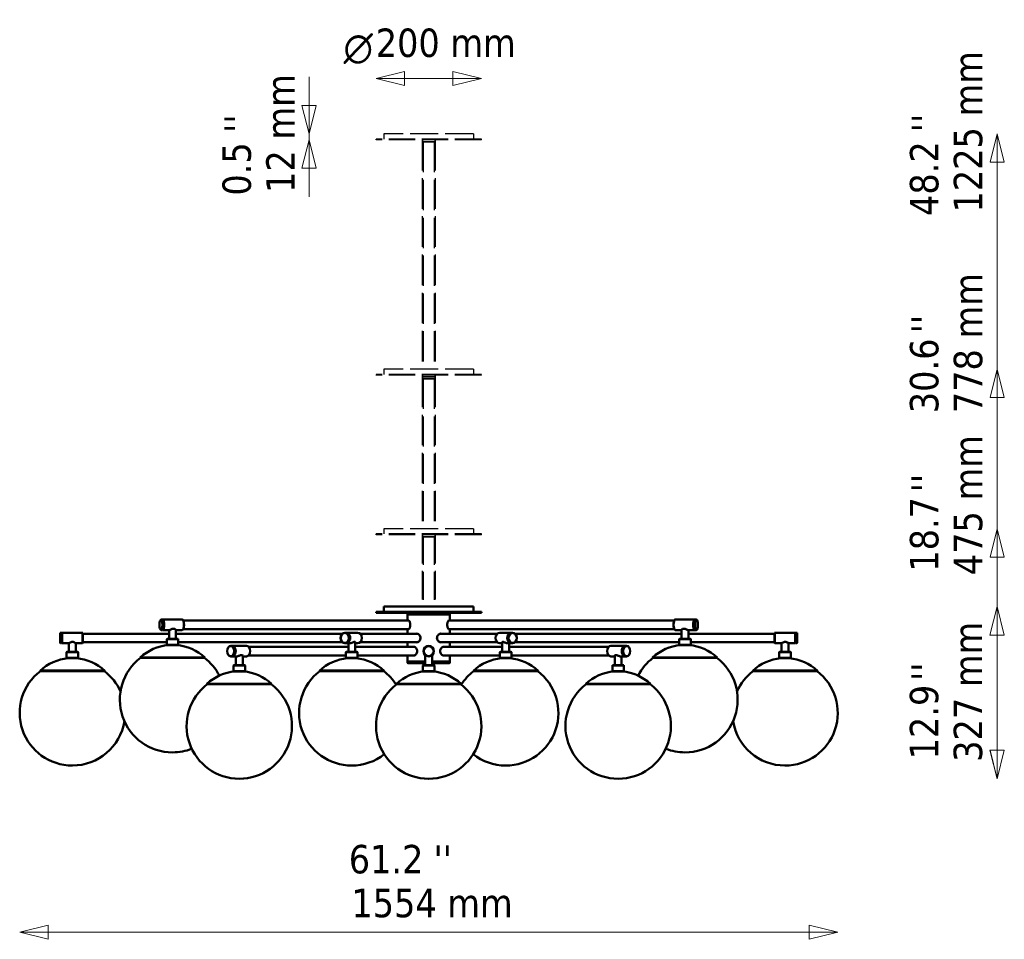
# Model space of a CAD drawing. Header units: millimetres. Extents: x 1622 to 5772, y 904 to 4330.
# Tile 6 of 8: x 3902 to 5772, y 904 to 2651. Entities that reach past the tile are written whole.
import ezdxf

# ---------------------------------------------------------------- set-up
doc = ezdxf.new("R2010")
doc.units = ezdxf.units.MM
doc.header["$LTSCALE"] = 18
doc.linetypes.add('DASHED', pattern=[0.2068, 0.1655, -0.0413])
for name, color, linetype, lineweight in [('Symbol (ISO)', 7, 'Continuous', 50), ('Widoczne (ISO)', 7, 'Continuous', 50), ('Wymiar (ISO)', 7, 'Continuous', 18)]:
    doc.layers.add(name, color=color, linetype=linetype, lineweight=lineweight)
doc.styles.add('Styl tekstu27', font='AIGDT___.TTF')
doc.styles.add('Tekst notatki (ISO)', font='tahoma.ttf')

msp = doc.modelspace()

# ---------------------------------------------------------------- linework, layer by layer
at = {"layer": 'Widoczne (ISO)', "linetype": 'DASHED', "lineweight": 25, "ltscale": 17.934355}
for p, q in [((4763.9, 2434.2), (4593.9, 2434.2)), ((4763.9, 1987.2), (4593.9, 1987.2)), ((4763.9, 1684.2), (4593.9, 1684.2))]:
    msp.add_line(p, q, dxfattribs=at)
at = {"layer": 'Widoczne (ISO)', "linetype": 'DASHED', "lineweight": 25, "ltscale": 1.057553}
for p, q in [((4593.9, 2434.2), (4593.9, 2424.2)), ((4593.9, 1987.2), (4593.9, 1977.2)), ((4593.9, 1684.2), (4593.9, 1674.2))]:
    msp.add_line(p, q, dxfattribs=at)
at = {"layer": 'Widoczne (ISO)', "linetype": 'DASHED', "lineweight": 25, "ltscale": 0.374468}
for p, q in [((4763.9, 2434.2), (4763.9, 2430.6)), ((4763.9, 1987.2), (4763.9, 1983.6)), ((4763.9, 1684.2), (4763.9, 1680.6))]:
    msp.add_line(p, q, dxfattribs=at)
at = {"layer": 'Widoczne (ISO)', "linetype": 'DASHED', "lineweight": 25, "ltscale": 16.879393}
for p, q in [((4778.9, 2424.2), (4578.9, 2424.2)), ((4778.9, 2422.7), (4578.9, 2422.7)), ((4778.9, 1977.2), (4578.9, 1977.2)), ((4778.9, 1975.7), (4578.9, 1975.7)), ((4778.9, 1674.2), (4578.9, 1674.2)), ((4778.9, 1672.7), (4578.9, 1672.7))]:
    msp.add_line(p, q, dxfattribs=at)
at = {"layer": 'Widoczne (ISO)', "linetype": 'DASHED', "lineweight": 25, "ltscale": 0.158548}
for p, q in [((4578.9, 2422.7), (4578.9, 2424.2)), ((4778.9, 2422.7), (4778.9, 2424.2)), ((4578.9, 1975.7), (4578.9, 1977.2)), ((4778.9, 1975.7), (4778.9, 1977.2)), ((4578.9, 1672.7), (4578.9, 1674.2)), ((4778.9, 1672.7), (4778.9, 1674.2))]:
    msp.add_line(p, q, dxfattribs=at)
at = {"layer": 'Widoczne (ISO)', "linetype": 'DASHED', "lineweight": 25, "ltscale": 19.499069}
for p, q in [((4666.4, 2422.7), (4666.4, 1987.2)), ((4691.4, 2422.7), (4691.4, 1987.2))]:
    msp.add_line(p, q, dxfattribs=at)
at = {"layer": 'Widoczne (ISO)', "linetype": 'DASHED', "lineweight": 25, "ltscale": 0.317196}
for p, q in [((4667.4, 2422.7), (4667.4, 2419.7)), ((4690.4, 2422.7), (4690.4, 2419.7)), ((4666.4, 1975.7), (4666.4, 1972.7)), ((4667.4, 1975.7), (4667.4, 1972.7)), ((4667.4, 1972.7), (4667.4, 1969.7)), ((4690.4, 1975.7), (4690.4, 1972.7)), ((4690.4, 1972.7), (4690.4, 1969.7)), ((4691.4, 1975.7), (4691.4, 1972.7)), ((4667.4, 1672.7), (4667.4, 1669.7)), ((4690.4, 1672.7), (4690.4, 1669.7))]:
    msp.add_line(p, q, dxfattribs=at)
at = {"layer": 'Widoczne (ISO)', "linetype": 'DASHED', "lineweight": 25, "ltscale": 7.642145}
for p, q in [((4667.4, 2419.7), (4690.4, 2419.7)), ((4690.4, 1972.7), (4667.4, 1972.7)), ((4667.4, 1972.7), (4690.4, 1972.7)), ((4667.4, 1969.7), (4690.4, 1969.7)), ((4667.4, 1669.7), (4690.4, 1669.7))]:
    msp.add_line(p, q, dxfattribs=at)
at = {"layer": 'Widoczne (ISO)', "linetype": 'DASHED', "lineweight": 25, "ltscale": 0.149475}
for p, q in [((4668.4, 2418.7), (4667.4, 2419.7)), ((4689.4, 2418.7), (4690.4, 2419.7)), ((4668.4, 1968.7), (4667.4, 1969.7)), ((4689.4, 1968.7), (4690.4, 1969.7)), ((4668.4, 1668.7), (4667.4, 1669.7)), ((4689.4, 1668.7), (4690.4, 1669.7))]:
    msp.add_line(p, q, dxfattribs=at)
at = {"layer": 'Widoczne (ISO)', "linetype": 'DASHED', "lineweight": 25, "ltscale": 6.977602}
for p, q in [((4668.4, 2418.7), (4689.4, 2418.7)), ((4668.4, 1968.7), (4689.4, 1968.7)), ((4668.4, 1668.7), (4689.4, 1668.7))]:
    msp.add_line(p, q, dxfattribs=at)
at = {"layer": 'Widoczne (ISO)', "linetype": 'DASHED', "lineweight": 25, "ltscale": 19.319973}
for p, q in [((4668.4, 2418.7), (4668.4, 1987.2)), ((4689.4, 2418.7), (4689.4, 1987.2))]:
    msp.add_line(p, q, dxfattribs=at)
at = {"layer": 'Widoczne (ISO)', "linetype": 'DASHED', "lineweight": 25, "ltscale": 0.066397}
for p, q in [((4763.9, 2428), (4763.9, 2427.4)), ((4763.9, 1981), (4763.9, 1980.4)), ((4763.9, 1678), (4763.9, 1677.4))]:
    msp.add_line(p, q, dxfattribs=at)
at = {"layer": 'Widoczne (ISO)', "linetype": 'DASHED', "lineweight": 25, "ltscale": 0.057172}
for p, q in [((4763.9, 2424.7), (4763.9, 2424.2)), ((4763.9, 1977.7), (4763.9, 1977.2)), ((4763.9, 1674.7), (4763.9, 1674.2))]:
    msp.add_line(p, q, dxfattribs=at)
at = {"layer": 'Widoczne (ISO)', "linetype": 'DASHED', "lineweight": 25, "ltscale": 8.306688}
for p, q in [((4666.4, 1972.7), (4691.4, 1972.7)), ((4691.4, 1972.7), (4666.4, 1972.7))]:
    msp.add_line(p, q, dxfattribs=at)
at = {"layer": 'Widoczne (ISO)', "linetype": 'DASHED', "lineweight": 25, "ltscale": 19.37594}
for p, q in [((4666.4, 1972.7), (4666.4, 1684.2)), ((4691.4, 1972.7), (4691.4, 1684.2))]:
    msp.add_line(p, q, dxfattribs=at)
at = {"layer": 'Widoczne (ISO)', "linetype": 'DASHED', "lineweight": 25, "ltscale": 19.107296}
for p, q in [((4668.4, 1968.7), (4668.4, 1684.2)), ((4689.4, 1968.7), (4689.4, 1684.2))]:
    msp.add_line(p, q, dxfattribs=at)
at = {"layer": 'Widoczne (ISO)', "linetype": 'DASHED', "lineweight": 25, "ltscale": 18.334946}
for p, q in [((4666.4, 1672.7), (4666.4, 1536.2)), ((4691.4, 1672.7), (4691.4, 1536.2))]:
    msp.add_line(p, q, dxfattribs=at)
at = {"layer": 'Widoczne (ISO)', "linetype": 'DASHED', "lineweight": 25, "ltscale": 17.797657}
for p, q in [((4668.4, 1668.7), (4668.4, 1536.2)), ((4689.4, 1668.7), (4689.4, 1536.2))]:
    msp.add_line(p, q, dxfattribs=at)
at = {"layer": 'Widoczne (ISO)'}
for p, q in [((4763.9, 1536.2), (4593.9, 1536.2)), ((4593.9, 1536.2), (4593.9, 1526.2)), ((4763.9, 1536.2), (4763.9, 1532.6)), ((4778.9, 1526.2), (4578.9, 1526.2)), ((4578.9, 1524.7), (4578.9, 1526.2)), ((4778.9, 1524.7), (4578.9, 1524.7)), ((4639.4, 1524.7), (4638.9, 1524.2)), ((4718.9, 1524.2), (4638.9, 1524.2)), ((4638.9, 1524.2), (4638.9, 1522.2)), ((4638.9, 1522.2), (4718.9, 1522.2)), ((4639.4, 1521.7), (4638.9, 1522.2)), ((4639.4, 1521.7), (4638.9, 1521.2)), ((4718.9, 1521.2), (4638.9, 1521.2)), ((4638.9, 1521.2), (4638.9, 1509.7)), ((4639.4, 1521.7), (4718.4, 1521.7)), ((4718.4, 1521.7), (4639.4, 1521.7)), ((4718.4, 1524.7), (4718.9, 1524.2)), ((4718.4, 1521.7), (4718.9, 1522.2)), ((4718.4, 1521.7), (4718.9, 1521.2)), ((4718.9, 1524.2), (4718.9, 1522.2)), ((4718.9, 1521.2), (4718.9, 1509.7)), ((4763.9, 1530), (4763.9, 1529.4)), ((4763.9, 1526.7), (4763.9, 1526.2)), ((4778.9, 1524.7), (4778.9, 1526.2)), ((4169.3, 1510.7), (4169.8, 1511.2)), ((4170.7, 1511.7), (4172.6, 1511.7)), ((4210.8, 1511.7), (4173.5, 1511.7)), ((4173.9, 1510.7), (4173.5, 1511.2)), ((4212.1, 1510.7), (4211.7, 1511.2)), ((4641.3, 1509.7), (4212.8, 1509.7)), ((4716.5, 1509.7), (5145.1, 1509.7)), ((5145.7, 1510.7), (5146.1, 1511.2)), ((5147, 1511.7), (5184.3, 1511.7)), ((5184, 1510.7), (5184.4, 1511.2)), ((5187.2, 1511.7), (5185.3, 1511.7)), ((5188.5, 1510.7), (5188.1, 1511.2)), ((3978.9, 1486.2), (3979.4, 1486.7)), ((3978.9, 1467.2), (3978.9, 1486.2)), ((3979.4, 1486.7), (3979.4, 1466.7)), ((3979.4, 1486.7), (3981.4, 1486.7)), ((3981.4, 1466.7), (3981.4, 1486.7)), ((3981.9, 1486.2), (3981.4, 1486.7)), ((3981.9, 1486.2), (3982.4, 1486.7)), ((3981.9, 1486.2), (3981.9, 1467.2)), ((3981.9, 1467.2), (3981.9, 1486.2)), ((3982.4, 1486.7), (3982.4, 1466.7)), ((4021.4, 1486.7), (3982.4, 1486.7)), ((4021.4, 1466.7), (4021.4, 1486.7)), ((4021.9, 1486.2), (4021.4, 1486.7)), ((4021.9, 1486.2), (4021.9, 1467.2)), ((4185.7, 1484.7), (4021.9, 1484.7)), ((4169.3, 1492.6), (4169.8, 1492.2)), ((4170.7, 1491.7), (4172.6, 1491.7)), ((4173.9, 1492.6), (4173.5, 1492.2)), ((4185.7, 1491.7), (4173.5, 1491.7)), ((4185.7, 1491.7), (4185.7, 1475.2)), ((4198.7, 1492.4), (4198.7, 1475.2)), ((4210.8, 1491.7), (4198.7, 1491.7)), ((4514.8, 1484.7), (4198.7, 1484.7)), ((4212.1, 1492.6), (4211.7, 1492.2)), ((4641.3, 1493.7), (4212.8, 1493.7)), ((4519.8, 1486.7), (4520.9, 1486.7)), ((4543.9, 1486.7), (4521.5, 1486.7)), ((4656.6, 1484.7), (4548.8, 1484.7)), ((4638.9, 1493.7), (4638.9, 1484.9)), ((4701.3, 1484.7), (4809.1, 1484.7)), ((4716.5, 1493.7), (5145.1, 1493.7)), ((4718.9, 1493.7), (4718.9, 1484.9)), ((4814, 1486.7), (4836.4, 1486.7)), ((4838.1, 1486.7), (4836.9, 1486.7)), ((4843, 1484.7), (5159.2, 1484.7)), ((5145.7, 1492.6), (5146.1, 1492.2)), ((5147, 1491.7), (5159.2, 1491.7)), ((5159.2, 1492.4), (5159.2, 1475.2)), ((5172.1, 1491.7), (5184.3, 1491.7)), ((5172.2, 1491.7), (5172.2, 1475.2)), ((5172.2, 1484.7), (5335.9, 1484.7)), ((5184, 1492.6), (5184.4, 1492.2)), ((5187.2, 1491.7), (5185.3, 1491.7)), ((5188.5, 1492.6), (5188.1, 1492.2)), ((5335.9, 1486.2), (5336.4, 1486.7)), ((5335.9, 1467.2), (5335.9, 1486.2)), ((5336.4, 1486.7), (5336.4, 1466.7)), ((5336.4, 1486.7), (5375.4, 1486.7)), ((5375.4, 1466.7), (5375.4, 1486.7)), ((5375.9, 1486.2), (5375.4, 1486.7)), ((5375.9, 1486.2), (5376.4, 1486.7)), ((5375.9, 1467.2), (5375.9, 1486.2)), ((5375.9, 1486.2), (5375.9, 1467.2)), ((5376.4, 1486.7), (5376.4, 1466.7)), ((5378.4, 1486.7), (5376.4, 1486.7)), ((5378.4, 1466.7), (5378.4, 1486.7)), ((5378.9, 1486.2), (5378.4, 1486.7)), ((5378.9, 1486.2), (5378.9, 1467.2)), ((3978.9, 1467.2), (3979.4, 1466.7)), ((3979.4, 1466.7), (3981.4, 1466.7)), ((3981.9, 1467.2), (3981.4, 1466.7)), ((3981.9, 1467.2), (3982.4, 1466.7)), ((3995.2, 1466.7), (3982.4, 1466.7)), ((3995.4, 1466.8), (3995.4, 1450.2)), ((4008.4, 1466.8), (4008.4, 1450.2)), ((4021.4, 1466.7), (4008.7, 1466.7)), ((4021.9, 1467.2), (4021.4, 1466.7)), ((4181.2, 1468.7), (4021.9, 1468.7)), ((4181.7, 1475.2), (4181.2, 1474.7)), ((4203.2, 1474.7), (4181.2, 1474.7)), ((4181.2, 1474.7), (4181.2, 1463.7)), ((4181.2, 1463.7), (4203.2, 1463.7)), ((4181.7, 1463.2), (4181.2, 1463.7)), ((4181.7, 1475.2), (4202.7, 1475.2)), ((4202.7, 1463.2), (4181.7, 1463.2)), ((4202.7, 1475.2), (4203.2, 1474.7)), ((4202.7, 1463.2), (4203.2, 1463.7)), ((4203.2, 1474.7), (4203.2, 1463.7)), ((4514.8, 1468.7), (4203.2, 1468.7)), ((4303.1, 1461.7), (4304.5, 1461.7)), ((4332.8, 1461.7), (4305.2, 1461.7)), ((4526.2, 1459.7), (4337, 1459.7)), ((4519.8, 1466.7), (4520.9, 1466.7)), ((4528.8, 1466.7), (4521.5, 1466.7)), ((4526.2, 1466.7), (4526.2, 1450.2)), ((4539.2, 1469), (4539.2, 1450.2)), ((4543.9, 1466.7), (4539.2, 1466.7)), ((4651.4, 1459.7), (4539.2, 1459.7)), ((4656.6, 1468.7), (4548.8, 1468.7)), ((4638.9, 1468.4), (4638.9, 1459.7)), ((4701.3, 1468.7), (4809.1, 1468.7)), ((4706.5, 1459.7), (4818.7, 1459.7)), ((4718.9, 1468.4), (4718.9, 1459.7)), ((4814, 1466.7), (4818.7, 1466.7)), ((4818.7, 1469), (4818.7, 1450.2)), ((4829.1, 1466.7), (4836.4, 1466.7)), ((4831.7, 1466.7), (4831.7, 1450.2)), ((4831.7, 1459.7), (5020.8, 1459.7)), ((4838.1, 1466.7), (4836.9, 1466.7)), ((4843, 1468.7), (5154.7, 1468.7)), ((5025.1, 1461.7), (5052.6, 1461.7)), ((5054.8, 1461.7), (5053.3, 1461.7)), ((5155.2, 1475.2), (5154.7, 1474.7)), ((5176.7, 1474.7), (5154.7, 1474.7)), ((5154.7, 1474.7), (5154.7, 1463.7)), ((5154.7, 1463.7), (5176.7, 1463.7)), ((5155.2, 1463.2), (5154.7, 1463.7)), ((5155.2, 1475.2), (5176.2, 1475.2)), ((5176.2, 1463.2), (5155.2, 1463.2)), ((5176.2, 1475.2), (5176.7, 1474.7)), ((5176.2, 1463.2), (5176.7, 1463.7)), ((5176.7, 1474.7), (5176.7, 1463.7)), ((5176.7, 1468.7), (5335.9, 1468.7)), ((5335.9, 1467.2), (5336.4, 1466.7)), ((5336.4, 1466.7), (5349.2, 1466.7)), ((5349.4, 1466.8), (5349.4, 1450.2)), ((5362.4, 1466.8), (5362.4, 1450.2)), ((5362.7, 1466.7), (5375.4, 1466.7)), ((5375.9, 1467.2), (5375.4, 1466.7)), ((5375.9, 1467.2), (5376.4, 1466.7)), ((5378.4, 1466.7), (5376.4, 1466.7)), ((5378.9, 1467.2), (5378.4, 1466.7)), ((3991.4, 1450.2), (3990.9, 1449.7)), ((4012.9, 1449.7), (3990.9, 1449.7)), ((3990.9, 1449.7), (3990.9, 1438.7)), ((3991.4, 1450.2), (4012.4, 1450.2)), ((4012.4, 1450.2), (4012.9, 1449.7)), ((4012.9, 1449.7), (4012.9, 1438.7)), ((4303.1, 1441.7), (4304.5, 1441.7)), ((4314.2, 1441.7), (4305.2, 1441.7)), ((4312.5, 1441.7), (4312.5, 1425.2)), ((4325.5, 1443.6), (4325.5, 1425.2)), ((4332.8, 1441.7), (4325.5, 1441.7)), ((4521.7, 1443.7), (4337, 1443.7)), ((4522.2, 1450.2), (4521.7, 1449.7)), ((4543.7, 1449.7), (4521.7, 1449.7)), ((4521.7, 1449.7), (4521.7, 1438.7)), ((4522.2, 1450.2), (4543.2, 1450.2)), ((4543.2, 1450.2), (4543.7, 1449.7)), ((4543.7, 1449.7), (4543.7, 1438.7)), ((4651.4, 1443.7), (4543.7, 1443.7)), ((4638.9, 1443.7), (4638.9, 1432.2)), ((4672.4, 1444.1), (4672.4, 1425.2)), ((4685.4, 1444.1), (4685.4, 1425.2)), ((4706.5, 1443.7), (4814.2, 1443.7)), ((4718.9, 1443.7), (4718.9, 1432.2)), ((4814.7, 1450.2), (4814.2, 1449.7)), ((4836.2, 1449.7), (4814.2, 1449.7)), ((4814.2, 1449.7), (4814.2, 1438.7)), ((4814.7, 1450.2), (4835.7, 1450.2)), ((4835.7, 1450.2), (4836.2, 1449.7)), ((4836.2, 1449.7), (4836.2, 1438.7)), ((4836.2, 1443.7), (5020.8, 1443.7)), ((5025.1, 1441.7), (5032.3, 1441.7)), ((5032.3, 1443.6), (5032.3, 1425.2)), ((5043.6, 1441.7), (5052.6, 1441.7)), ((5045.3, 1441.7), (5045.3, 1425.2)), ((5054.8, 1441.7), (5053.3, 1441.7)), ((5345.4, 1450.2), (5344.9, 1449.7)), ((5366.9, 1449.7), (5344.9, 1449.7)), ((5344.9, 1449.7), (5344.9, 1438.7)), ((5345.4, 1450.2), (5366.4, 1450.2)), ((5366.4, 1450.2), (5366.9, 1449.7)), ((5366.9, 1449.7), (5366.9, 1438.7)), ((3990.9, 1438.7), (4012.9, 1438.7)), ((3991.4, 1438.2), (3990.9, 1438.7)), ((4012.4, 1438.2), (3991.4, 1438.2)), ((4012.4, 1438.2), (4012.9, 1438.7)), ((4253.7, 1439.6), (4130.7, 1439.6)), ((4131.3, 1438.9), (4130.7, 1439.6)), ((4253, 1438.9), (4131.3, 1438.9)), ((4253, 1438.9), (4253.7, 1439.6)), ((4308.5, 1425.2), (4308, 1424.7)), ((4330, 1424.7), (4308, 1424.7)), ((4308, 1424.7), (4308, 1413.7)), ((4308.5, 1425.2), (4329.5, 1425.2)), ((4329.5, 1425.2), (4330, 1424.7)), ((4330, 1424.7), (4330, 1413.7)), ((4521.7, 1438.7), (4543.7, 1438.7)), ((4522.2, 1438.2), (4521.7, 1438.7)), ((4543.2, 1438.2), (4522.2, 1438.2)), ((4543.2, 1438.2), (4543.7, 1438.7)), ((4638.9, 1432.2), (4672.4, 1432.2)), ((4639.4, 1431.7), (4638.9, 1432.2)), ((4639.4, 1431.7), (4638.9, 1431.2)), ((4672.4, 1431.2), (4638.9, 1431.2)), ((4638.9, 1429.2), (4638.9, 1431.2)), ((4638.9, 1429.2), (4672.4, 1429.2)), ((4639.4, 1428.7), (4638.9, 1429.2)), ((4672.4, 1431.7), (4639.4, 1431.7)), ((4639.4, 1431.7), (4672.4, 1431.7)), ((4672.4, 1428.7), (4639.4, 1428.7)), ((4668.4, 1425.2), (4667.9, 1424.7)), ((4689.9, 1424.7), (4667.9, 1424.7)), ((4667.9, 1424.7), (4667.9, 1413.7)), ((4668.4, 1425.2), (4689.4, 1425.2)), ((4685.4, 1432.2), (4718.9, 1432.2)), ((4718.4, 1431.7), (4685.4, 1431.7)), ((4685.4, 1431.7), (4718.4, 1431.7)), ((4718.9, 1431.2), (4685.4, 1431.2)), ((4685.4, 1429.2), (4718.9, 1429.2)), ((4718.4, 1428.7), (4685.4, 1428.7)), ((4689.4, 1425.2), (4689.9, 1424.7)), ((4689.9, 1424.7), (4689.9, 1413.7)), ((4718.4, 1431.7), (4718.9, 1432.2)), ((4718.4, 1431.7), (4718.9, 1431.2)), ((4718.4, 1428.7), (4718.9, 1429.2)), ((4718.9, 1429.2), (4718.9, 1431.2)), ((4814.2, 1438.7), (4836.2, 1438.7)), ((4814.7, 1438.2), (4814.2, 1438.7)), ((4835.7, 1438.2), (4814.7, 1438.2)), ((4835.7, 1438.2), (4836.2, 1438.7)), ((5028.3, 1425.2), (5027.8, 1424.7)), ((5049.8, 1424.7), (5027.8, 1424.7)), ((5027.8, 1424.7), (5027.8, 1413.7)), ((5028.3, 1425.2), (5049.3, 1425.2)), ((5049.3, 1425.2), (5049.8, 1424.7)), ((5049.8, 1424.7), (5049.8, 1413.7)), ((5227.2, 1439.6), (5104.2, 1439.6)), ((5104.9, 1438.9), (5104.2, 1439.6)), ((5226.5, 1438.9), (5104.9, 1438.9)), ((5226.5, 1438.9), (5227.2, 1439.6)), ((5344.9, 1438.7), (5366.9, 1438.7)), ((5345.4, 1438.2), (5344.9, 1438.7)), ((5366.4, 1438.2), (5345.4, 1438.2)), ((5366.4, 1438.2), (5366.9, 1438.7)), ((4063.4, 1414.6), (3940.4, 1414.6)), ((3941.1, 1413.9), (3940.4, 1414.6)), ((4062.8, 1413.9), (3941.1, 1413.9)), ((4062.8, 1413.9), (4063.4, 1414.6)), ((4308, 1413.7), (4330, 1413.7)), ((4308.5, 1413.2), (4308, 1413.7)), ((4329.5, 1413.2), (4308.5, 1413.2)), ((4329.5, 1413.2), (4330, 1413.7)), ((4594.2, 1414.6), (4471.2, 1414.6)), ((4471.8, 1413.9), (4471.2, 1414.6)), ((4593.5, 1413.9), (4471.8, 1413.9)), ((4593.5, 1413.9), (4594.2, 1414.6)), ((4667.9, 1413.7), (4689.9, 1413.7)), ((4668.4, 1413.2), (4667.9, 1413.7)), ((4689.4, 1413.2), (4668.4, 1413.2)), ((4689.4, 1413.2), (4689.9, 1413.7)), ((4886.7, 1414.6), (4763.7, 1414.6)), ((4764.4, 1413.9), (4763.7, 1414.6)), ((4886, 1413.9), (4764.4, 1413.9)), ((4886, 1413.9), (4886.7, 1414.6)), ((5027.8, 1413.7), (5049.8, 1413.7)), ((5028.3, 1413.2), (5027.8, 1413.7)), ((5049.3, 1413.2), (5028.3, 1413.2)), ((5049.3, 1413.2), (5049.8, 1413.7)), ((5417.4, 1414.6), (5294.4, 1414.6)), ((5295.1, 1413.9), (5294.4, 1414.6)), ((5416.8, 1413.9), (5295.1, 1413.9)), ((5416.8, 1413.9), (5417.4, 1414.6)), ((4380.5, 1389.6), (4257.5, 1389.6)), ((4258.2, 1388.9), (4257.5, 1389.6)), ((4379.8, 1388.9), (4258.2, 1388.9)), ((4379.8, 1388.9), (4380.5, 1389.6)), ((4740.4, 1389.6), (4617.4, 1389.6)), ((4618.1, 1388.9), (4617.4, 1389.6)), ((4739.8, 1388.9), (4618.1, 1388.9)), ((4739.8, 1388.9), (4740.4, 1389.6)), ((5100.3, 1389.6), (4977.3, 1389.6)), ((4978, 1388.9), (4977.3, 1389.6)), ((5099.7, 1388.9), (4978, 1388.9)), ((5099.7, 1388.9), (5100.3, 1389.6)), ((4192.1, 1259.4), (4192.3, 1259.4)), ((5165.6, 1259.4), (5165.8, 1259.4)), ((4001.8, 1234.4), (4002, 1234.4)), ((4532.6, 1234.4), (4532.8, 1234.4)), ((4825.1, 1234.4), (4825.3, 1234.4)), ((5355.8, 1234.4), (5356, 1234.4)), ((4318.9, 1209.4), (4319.1, 1209.4)), ((4678.8, 1209.4), (4679, 1209.4)), ((5038.7, 1209.4), (5039, 1209.4))]:
    msp.add_line(p, q, dxfattribs=at)
for radius in [10, 9.5]:
    msp.add_circle((4678.9, 1451.7), radius, dxfattribs=at)
for centre, radius, start, end in [((4192.2, 1372.5), 91, 95.0435, 132.5182), ((4192.2, 1372.5), 91, 47.4818, 84.9565), ((5165.7, 1372.5), 91, 95.0435, 132.5182), ((5165.7, 1372.5), 91, 47.4818, 84.9565), ((4001.9, 1347.5), 91, 95.0435, 132.5182), ((4001.9, 1347.5), 91, 47.4818, 84.9565), ((4192.1, 1359.4), 100, 127.3648, 270), ((4192.3, 1359.4), 100, 27.3162, 52.6352), ((4532.7, 1347.5), 91, 95.0435, 132.5182), ((4532.7, 1347.5), 91, 47.4818, 84.9565), ((4825.2, 1347.5), 91, 95.0435, 132.5182), ((4825.2, 1347.5), 91, 47.4818, 84.9565), ((5165.6, 1359.4), 100, 127.3648, 152.6838), ((5165.8, 1359.4), 100, 270, 52.6352), ((5355.9, 1347.5), 91, 95.0435, 132.5182), ((5355.9, 1347.5), 91, 47.4818, 84.9565), ((4001.8, 1334.4), 100, 127.3648, 270), ((4002, 1334.4), 100, 24.1027, 52.6352), ((4319, 1322.5), 91, 95.0435, 132.5182), ((4319, 1322.5), 91, 47.4818, 84.9565), ((4532.6, 1334.4), 100, 127.3648, 270), ((4532.8, 1334.4), 100, 32.4843, 52.6352), ((4678.9, 1322.5), 91, 95.0435, 132.5182), ((4678.9, 1322.5), 91, 47.4818, 84.9565), ((4825.1, 1334.4), 100, 127.3648, 147.5157), ((4825.3, 1334.4), 100, 270, 52.6352), ((5038.8, 1322.5), 91, 95.0435, 132.5182), ((5038.8, 1322.5), 91, 47.4818, 84.9565), ((5355.8, 1334.4), 100, 127.3648, 155.8973), ((5356, 1334.4), 100, 270, 52.6352), ((4318.9, 1309.4), 100, 127.3648, 270), ((4319.1, 1309.4), 100, 270, 52.6352), ((4678.8, 1309.4), 100, 127.3648, 270), ((4679, 1309.4), 100, 270, 52.6352), ((5038.7, 1309.4), 100, 127.3648, 270), ((5039, 1309.4), 100, 270, 52.6352), ((4002, 1334.4), 100, 270, 350.8875), ((5355.8, 1334.4), 100, 189.1125, 270), ((4192.3, 1359.4), 100, 270, 291.3482), ((4532.8, 1334.4), 100, 270, 308.0876), ((4825.1, 1334.4), 100, 231.9124, 270), ((5165.6, 1359.4), 100, 248.6518, 270)]:
    msp.add_arc(centre, radius, start, end, dxfattribs=at)
for centre, major_axis, ratio in [((4170.2, 1501.7), (0, -9.5), 0.292372), ((5187.7, 1501.7), (0, -9.5), 0.292372), ((4519.8, 1476.7), (0, 10), 0.819152), ((4519.5, 1476.7), (0, -9.5), 0.819152), ((4838.1, 1476.7), (0, 10), 0.819152), ((4838.4, 1476.7), (0, -9.5), 0.819152), ((4303.1, 1451.7), (0, 10), 0.707107), ((4302.7, 1451.7), (0, -9.5), 0.707107), ((5054.8, 1451.7), (0, 10), 0.707107), ((5055.1, 1451.7), (0, -9.5), 0.707107)]:
    msp.add_ellipse(centre, major_axis=major_axis, ratio=ratio, dxfattribs=at)
for centre, major_axis, ratio, start_param, end_param in [((4170.7, 1501.7), (0, -10), 0.292372, 5.97248, 9.735484), ((4172.6, 1501.7), (0, 10), 0.292372, 3.141593, 6.283185), ((4173.5, 1501.7), (0, -10), 0.292372, 6.118905, 9.589059), ((4173, 1501.7), (0, -9.5), 0.292372, 0.310706, 2.830887), ((4173, 1501.7), (0, 9.5), 0.292372, 3.452298, 5.97248), ((4210.8, 1501.7), (0, 10), 0.292372, 3.141593, 6.283185), ((4211.3, 1501.7), (0, -9.5), 0.292372, 0.310706, 2.830887), ((4641.6, 1501.7), (0, 8.25), 0.292372, 0.193213, 0.246809), ((4716.2, 1501.7), (0, 8.25), 0.292372, 6.036376, 6.089972), ((5146.6, 1501.7), (0, 9.5), 0.292372, 0.310706, 2.830887), ((5147, 1501.7), (0, -10), 0.292372, 3.141593, 6.283185), ((5184.3, 1501.7), (0, 10), 0.292372, 6.118905, 9.589059), ((5184.8, 1501.7), (0, 9.5), 0.292372, 0.310706, 2.830887), ((5184.8, 1501.7), (0, -9.5), 0.292372, 3.452298, 5.97248), ((5185.3, 1501.7), (0, -10), 0.292372, 3.141593, 6.283185), ((5187.2, 1501.7), (0, 10), 0.292372, 5.97248, 9.735484), ((4520.9, 1476.7), (0, 10), 0.819152, 3.141593, 6.283185), ((4521.5, 1476.7), (0, -10), 0.819152, 6.248168, 9.459795), ((4543.9, 1476.7), (0, 10), 0.819152, 3.141593, 6.283185), ((4641.6, 1501.7), (0, -8.25), 0.292372, 6.036376, 6.089972), ((4656.6, 1476.7), (0, 8.25), 0.819152, 0.042385, 0.246809), ((4656.6, 1476.7), (0, 8), 0.819152, 5.861325, 6.283185), ((4656.6, 1476.7), (0, 8), 0.819152, 4.048455, 5.376323), ((4701.3, 1476.7), (0, -8), 0.819152, 4.048455, 5.376323), ((4701.3, 1476.7), (0, 8), 0.819152, 0, 0.42186), ((4701.3, 1476.7), (0, 8.25), 0.819152, 6.036376, 6.240801), ((4716.2, 1501.7), (0, -8.25), 0.292372, 0.193213, 0.246809), ((4814, 1476.7), (0, -10), 0.819152, 3.141593, 6.283185), ((4836.4, 1476.7), (0, 10), 0.819152, 6.248168, 9.459795), ((4836.9, 1476.7), (0, -10), 0.819152, 3.141593, 6.283185), ((4304.5, 1451.7), (0, 10), 0.707107, 3.141593, 6.283185), ((4305.2, 1451.7), (0, -10), 0.707107, 6.233164, 9.474799), ((4332.8, 1451.7), (0, 10), 0.707107, 3.141593, 6.283185), ((4651.4, 1451.7), (0, 8.25), 0.707107, 0.060455, 0.246809), ((4651.4, 1451.7), (0, 8), 0.707107, 6.059016, 6.283185), ((4656.6, 1476.7), (0, -8.25), 0.819152, 6.036376, 6.240801), ((4656.6, 1476.7), (0, -8), 0.819152, 0, 0.42186), ((4701.3, 1476.7), (0, -8), 0.819152, 5.861325, 6.283185), ((4701.3, 1476.7), (0, -8.25), 0.819152, 0.042385, 0.246809), ((4706.5, 1451.7), (0, 8), 0.707107, 0, 0.224169), ((4706.5, 1451.7), (0, 8.25), 0.707107, 6.036376, 6.222731), ((5025.1, 1451.7), (0, -10), 0.707107, 3.141593, 6.283185), ((5052.6, 1451.7), (0, 10), 0.707107, 6.233164, 9.474799), ((5053.3, 1451.7), (0, -10), 0.707107, 3.141593, 6.283185), ((4651.4, 1451.7), (0, -8.25), 0.707107, 6.036376, 6.222731), ((4651.4, 1451.7), (0, -8), 0.707107, 0, 0.224169), ((4651.4, 1451.7), (0, 8), 0.707107, 4.297935, 5.126843), ((4706.5, 1451.7), (0, -8), 0.707107, 4.297935, 5.126843), ((4706.5, 1451.7), (0, -8), 0.707107, 6.059016, 6.283185), ((4706.5, 1451.7), (0, -8.25), 0.707107, 0.060455, 0.246809)]:
    msp.add_ellipse(centre, major_axis=major_axis, ratio=ratio, start_param=start_param, end_param=end_param, dxfattribs=at)
at = {"layer": 'Widoczne (ISO)', "linetype": 'DASHED', "lineweight": 25, "ltscale": 0.98293}
for points in [[(4763.9, 2430.6), (4763.9, 2430.6), (4763.9, 2430.6), (4763.9, 2430.3), (4763.9, 2430.1), (4763.9, 2429.7), (4763.9, 2429.3), (4763.9, 2428.5), (4763.9, 2428.1), (4763.9, 2427.3), (4763.9, 2426.9), (4763.9, 2426.3), (4763.9, 2426.1), (4763.9, 2425.6), (4763.9, 2425.3), (4763.9, 2425), (4763.9, 2424.8), (4763.9, 2424.7), (4763.9, 2424.7), (4763.9, 2424.7)], [(4763.9, 1983.6), (4763.9, 1983.6), (4763.9, 1983.6), (4763.9, 1983.3), (4763.9, 1983.1), (4763.9, 1982.7), (4763.9, 1982.3), (4763.9, 1981.5), (4763.9, 1981.1), (4763.9, 1980.3), (4763.9, 1979.9), (4763.9, 1979.3), (4763.9, 1979.1), (4763.9, 1978.6), (4763.9, 1978.3), (4763.9, 1978), (4763.9, 1977.8), (4763.9, 1977.7), (4763.9, 1977.7), (4763.9, 1977.7)], [(4763.9, 1680.6), (4763.9, 1680.6), (4763.9, 1680.6), (4763.9, 1680.3), (4763.9, 1680.1), (4763.9, 1679.7), (4763.9, 1679.3), (4763.9, 1678.5), (4763.9, 1678.1), (4763.9, 1677.3), (4763.9, 1676.9), (4763.9, 1676.3), (4763.9, 1676.1), (4763.9, 1675.6), (4763.9, 1675.3), (4763.9, 1675), (4763.9, 1674.8), (4763.9, 1674.7), (4763.9, 1674.7), (4763.9, 1674.7)]]:
    msp.add_open_spline(points, degree=3, knots=[-1.8522793, -1.8522793, -1.8522793, -1.8522793, -1.7596653, -1.7596653, -1.6905344, -1.6905344, -1.5744374, -1.5744374, -1.4818234, -1.4818234, -1.3892094, -1.3892094, -1.328096, -1.328096, -1.2317722, -1.2317722, -1.1576771, -1.1576771, -1.1113676, -1.1113676, -1.1113676, -1.1113676], dxfattribs=at)
at = {"layer": 'Widoczne (ISO)'}
for points, knots in [([(4763.9, 1532.6), (4763.9, 1532.6), (4763.9, 1532.6), (4763.9, 1532.3), (4763.9, 1532.1), (4763.9, 1531.7), (4763.9, 1531.3), (4763.9, 1530.5), (4763.9, 1530.1), (4763.9, 1529.3), (4763.9, 1528.9), (4763.9, 1528.3), (4763.9, 1528.1), (4763.9, 1527.6), (4763.9, 1527.3), (4763.9, 1527), (4763.9, 1526.8), (4763.9, 1526.7), (4763.9, 1526.7), (4763.9, 1526.7)], [-1.8522793, -1.8522793, -1.8522793, -1.8522793, -1.7596653, -1.7596653, -1.6905344, -1.6905344, -1.5744374, -1.5744374, -1.4818234, -1.4818234, -1.3892094, -1.3892094, -1.328096, -1.328096, -1.2317722, -1.2317722, -1.1576771, -1.1576771, -1.1113676, -1.1113676, -1.1113676, -1.1113676]), ([(4640.7, 1509.9), (4641, 1509.9), (4641.3, 1509.7), (4642.1, 1508.9), (4642.5, 1508.2), (4643.1, 1506.8), (4643.4, 1505.9), (4643.8, 1503.8), (4643.9, 1502.7), (4643.9, 1500.6), (4643.8, 1499.5), (4643.4, 1497.5), (4643.1, 1496.6), (4642.5, 1495.1), (4642.1, 1494.5), (4641.3, 1493.6), (4641, 1493.4), (4640.7, 1493.4)], [1.246924, 1.246924, 1.246924, 1.246924, 1.558645, 1.558645, 1.870367, 1.870367, 2.182108, 2.182108, 2.493849, 2.493849, 2.80559, 2.80559, 3.117331, 3.117331, 3.429052, 3.429052, 3.740773, 3.740773, 3.740773, 3.740773]), ([(4717.2, 1493.4), (4716.9, 1493.4), (4716.5, 1493.6), (4715.8, 1494.5), (4715.4, 1495.1), (4714.7, 1496.6), (4714.5, 1497.5), (4714.1, 1499.5), (4713.9, 1500.6), (4713.9, 1501.7), (4713.9, 1502.7), (4714.1, 1503.8), (4714.5, 1505.9), (4714.7, 1506.8), (4715.4, 1508.2), (4715.8, 1508.9), (4716.5, 1509.7), (4716.9, 1509.9), (4717.2, 1509.9)], [3.740773, 3.740773, 3.740773, 3.740773, 4.052494, 4.052494, 4.364215, 4.364215, 4.675956, 4.675956, 4.987697, 4.987697, 4.987697, 5.299438, 5.299438, 5.611179, 5.611179, 5.9229, 5.9229, 6.234621, 6.234621, 6.234621, 6.234621]), ([(4185.7, 1491.7), (4186, 1491.7), (4186.4, 1491.8), (4187.6, 1492.3), (4188.3, 1492.6), (4189.7, 1493.2), (4190.6, 1493.6), (4192.4, 1494.1), (4193.3, 1494.3), (4195, 1494.3), (4195.8, 1494.1), (4197.2, 1493.6), (4197.7, 1493.2), (4198.5, 1492.6), (4198.8, 1492.3), (4199, 1491.8), (4198.9, 1491.7), (4198.7, 1491.7)], [1.060816, 1.060816, 1.060816, 1.060816, 1.324453, 1.324453, 1.58809, 1.58809, 1.854861, 1.854861, 2.121631, 2.121631, 2.388402, 2.388402, 2.655172, 2.655172, 2.91881, 2.91881, 3.166496, 3.166496, 3.166496, 3.166496]), ([(4656, 1484.9), (4656.8, 1484.9), (4657.8, 1484.7), (4659.5, 1483.9), (4660.3, 1483.2), (4661.7, 1481.8), (4662.3, 1480.9), (4663, 1478.8), (4663.2, 1477.7), (4663.2, 1475.6), (4663, 1474.5), (4662.3, 1472.5), (4661.7, 1471.6), (4660.3, 1470.1), (4659.5, 1469.5), (4657.8, 1468.6), (4656.8, 1468.4), (4656, 1468.4)], [1.246924, 1.246924, 1.246924, 1.246924, 1.558645, 1.558645, 1.870367, 1.870367, 2.182108, 2.182108, 2.493849, 2.493849, 2.80559, 2.80559, 3.117331, 3.117331, 3.429052, 3.429052, 3.740773, 3.740773, 3.740773, 3.740773]), ([(4701.9, 1468.4), (4701, 1468.4), (4700.1, 1468.6), (4698.3, 1469.5), (4697.5, 1470.1), (4696.2, 1471.6), (4695.6, 1472.5), (4694.8, 1474.5), (4694.6, 1475.6), (4694.6, 1476.7), (4694.6, 1477.7), (4694.8, 1478.8), (4695.6, 1480.9), (4696.2, 1481.8), (4697.5, 1483.2), (4698.3, 1483.9), (4700.1, 1484.7), (4701, 1484.9), (4701.9, 1484.9)], [3.740773, 3.740773, 3.740773, 3.740773, 4.052494, 4.052494, 4.364215, 4.364215, 4.675956, 4.675956, 4.987697, 4.987697, 4.987697, 5.299438, 5.299438, 5.611179, 5.611179, 5.9229, 5.9229, 6.234621, 6.234621, 6.234621, 6.234621]), ([(5159.2, 1491.7), (5159, 1491.7), (5158.9, 1491.8), (5159.1, 1492.3), (5159.3, 1492.6), (5160.1, 1493.2), (5160.7, 1493.6), (5162, 1494.1), (5162.9, 1494.3), (5163.7, 1494.3), (5164.6, 1494.3), (5165.5, 1494.1), (5167.3, 1493.6), (5168.1, 1493.2), (5169.6, 1492.6), (5170.3, 1492.3), (5171.4, 1491.8), (5171.9, 1491.7), (5172.1, 1491.7)], [3.198398, 3.198398, 3.198398, 3.198398, 3.446084, 3.446084, 3.709722, 3.709722, 3.976492, 3.976492, 4.243263, 4.243263, 4.243263, 4.510033, 4.510033, 4.776804, 4.776804, 5.040441, 5.040441, 5.304078, 5.304078, 5.304078, 5.304078]), ([(3995.2, 1466.7), (3995.2, 1466.7), (3995.4, 1466.8), (3996.1, 1467.3), (3996.6, 1467.6), (3997.7, 1468.2), (3998.5, 1468.6), (4000.1, 1469.1), (4001, 1469.3), (4002.8, 1469.3), (4003.7, 1469.1), (4005.4, 1468.6), (4006.1, 1468.2), (4007.3, 1467.6), (4007.8, 1467.3), (4008.5, 1466.8), (4008.7, 1466.7), (4008.7, 1466.7)], [1.060816, 1.060816, 1.060816, 1.060816, 1.324453, 1.324453, 1.58809, 1.58809, 1.854861, 1.854861, 2.121631, 2.121631, 2.388402, 2.388402, 2.655172, 2.655172, 2.91881, 2.91881, 3.182447, 3.182447, 3.182447, 3.182447]), ([(4528.8, 1466.7), (4529.5, 1466.7), (4530.4, 1466.8), (4532.1, 1467.3), (4533, 1467.6), (4534.7, 1468.2), (4535.5, 1468.6), (4537, 1469.1), (4537.7, 1469.3), (4538.7, 1469.3), (4539.1, 1469.1), (4539.5, 1468.6), (4539.5, 1468.2), (4539.3, 1467.8), (4539.2, 1467.7), (4539.2, 1467.6)], [1.060816, 1.060816, 1.060816, 1.060816, 1.324453, 1.324453, 1.58809, 1.58809, 1.854861, 1.854861, 2.121631, 2.121631, 2.388402, 2.388402, 2.655172, 2.655172, 2.724989, 2.724989, 2.724989, 2.724989]), ([(4650.6, 1459.9), (4651.4, 1459.9), (4652.2, 1459.7), (4653.7, 1458.9), (4654.5, 1458.2), (4655.7, 1456.8), (4656.2, 1455.9), (4656.9, 1453.8), (4657.1, 1452.7), (4657.1, 1450.6), (4656.9, 1449.5), (4656.2, 1447.5), (4655.7, 1446.6), (4654.5, 1445.1), (4653.7, 1444.5), (4652.2, 1443.6), (4651.4, 1443.4), (4650.6, 1443.4)], [1.246924, 1.246924, 1.246924, 1.246924, 1.558645, 1.558645, 1.870367, 1.870367, 2.182108, 2.182108, 2.493849, 2.493849, 2.80559, 2.80559, 3.117331, 3.117331, 3.429052, 3.429052, 3.740773, 3.740773, 3.740773, 3.740773]), ([(4707.2, 1443.4), (4706.5, 1443.4), (4705.7, 1443.6), (4704.1, 1444.5), (4703.4, 1445.1), (4702.2, 1446.6), (4701.7, 1447.5), (4700.9, 1449.5), (4700.8, 1450.6), (4700.8, 1451.7), (4700.8, 1452.7), (4700.9, 1453.8), (4701.7, 1455.9), (4702.2, 1456.8), (4703.4, 1458.2), (4704.1, 1458.9), (4705.7, 1459.7), (4706.5, 1459.9), (4707.2, 1459.9)], [3.740773, 3.740773, 3.740773, 3.740773, 4.052494, 4.052494, 4.364215, 4.364215, 4.675956, 4.675956, 4.987697, 4.987697, 4.987697, 5.299438, 5.299438, 5.611179, 5.611179, 5.9229, 5.9229, 6.234621, 6.234621, 6.234621, 6.234621]), ([(4818.7, 1467.6), (4818.6, 1467.7), (4818.6, 1467.8), (4818.4, 1468.2), (4818.4, 1468.6), (4818.8, 1469.1), (4819.2, 1469.3), (4819.7, 1469.3), (4820.2, 1469.3), (4820.8, 1469.1), (4822.4, 1468.6), (4823.2, 1468.2), (4824.8, 1467.6), (4825.7, 1467.3), (4827.5, 1466.8), (4828.3, 1466.7), (4829.1, 1466.7)], [3.639905, 3.639905, 3.639905, 3.639905, 3.709722, 3.709722, 3.976492, 3.976492, 4.243263, 4.243263, 4.243263, 4.510033, 4.510033, 4.776804, 4.776804, 5.040441, 5.040441, 5.304078, 5.304078, 5.304078, 5.304078]), ([(5349.2, 1466.7), (5349.2, 1466.7), (5349.4, 1466.8), (5350.1, 1467.3), (5350.6, 1467.6), (5351.7, 1468.2), (5352.5, 1468.6), (5354.1, 1469.1), (5355, 1469.3), (5355.9, 1469.3), (5356.8, 1469.3), (5357.7, 1469.1), (5359.4, 1468.6), (5360.1, 1468.2), (5361.3, 1467.6), (5361.8, 1467.3), (5362.5, 1466.8), (5362.7, 1466.7), (5362.7, 1466.7)], [3.182447, 3.182447, 3.182447, 3.182447, 3.446084, 3.446084, 3.709722, 3.709722, 3.976492, 3.976492, 4.243263, 4.243263, 4.243263, 4.510033, 4.510033, 4.776804, 4.776804, 5.040441, 5.040441, 5.304078, 5.304078, 5.304078, 5.304078]), ([(4314.2, 1441.7), (4314.9, 1441.7), (4315.6, 1441.8), (4317.3, 1442.3), (4318.2, 1442.6), (4319.8, 1443.2), (4320.7, 1443.6), (4322.4, 1444.1), (4323.2, 1444.3), (4324.4, 1444.3), (4324.9, 1444.1), (4325.6, 1443.6), (4325.8, 1443.2), (4325.8, 1442.7), (4325.7, 1442.4), (4325.5, 1442.2)], [1.060816, 1.060816, 1.060816, 1.060816, 1.324453, 1.324453, 1.58809, 1.58809, 1.854861, 1.854861, 2.121631, 2.121631, 2.388402, 2.388402, 2.655172, 2.655172, 2.843823, 2.843823, 2.843823, 2.843823]), ([(5032.3, 1442.2), (5032.2, 1442.4), (5032.1, 1442.7), (5032.1, 1443.2), (5032.3, 1443.6), (5032.9, 1444.1), (5033.4, 1444.3), (5034.1, 1444.3), (5034.7, 1444.3), (5035.5, 1444.1), (5037.1, 1443.6), (5038, 1443.2), (5039.7, 1442.6), (5040.6, 1442.3), (5042.2, 1441.8), (5043, 1441.7), (5043.6, 1441.7)], [3.521071, 3.521071, 3.521071, 3.521071, 3.709722, 3.709722, 3.976492, 3.976492, 4.243263, 4.243263, 4.243263, 4.510033, 4.510033, 4.776804, 4.776804, 5.040441, 5.040441, 5.304078, 5.304078, 5.304078, 5.304078])]:
    msp.add_open_spline(points, degree=3, knots=knots, dxfattribs=at)
for points in [[(4640.1, 1509.7), (4640.3, 1509.8), (4640.5, 1509.9), (4640.7, 1509.9)], [(4717.2, 1509.9), (4717.4, 1509.9), (4717.6, 1509.8), (4717.7, 1509.7)], [(4638.9, 1484.9), (4638.9, 1484.9), (4638.9, 1484.8), (4639, 1484.7)], [(4640.7, 1493.4), (4640.5, 1493.4), (4640.3, 1493.5), (4640.1, 1493.7)], [(4654.4, 1484.7), (4654.9, 1484.8), (4655.4, 1484.9), (4656, 1484.9)], [(4701.9, 1484.9), (4702.4, 1484.9), (4703, 1484.8), (4703.5, 1484.7)], [(4717.7, 1493.7), (4717.6, 1493.5), (4717.4, 1493.4), (4717.2, 1493.4)], [(4718.9, 1484.7), (4718.9, 1484.8), (4718.9, 1484.9), (4718.9, 1484.9)], [(4639, 1468.7), (4638.9, 1468.5), (4638.9, 1468.4), (4638.9, 1468.4)], [(4649.3, 1459.7), (4649.7, 1459.8), (4650.2, 1459.9), (4650.6, 1459.9)], [(4656, 1468.4), (4655.4, 1468.4), (4654.9, 1468.5), (4654.4, 1468.7)], [(4703.5, 1468.7), (4703, 1468.5), (4702.4, 1468.4), (4701.9, 1468.4)], [(4707.2, 1459.9), (4707.7, 1459.9), (4708.1, 1459.8), (4708.6, 1459.7)], [(4718.9, 1468.4), (4718.9, 1468.4), (4718.9, 1468.5), (4718.9, 1468.7)], [(4650.6, 1443.4), (4650.2, 1443.4), (4649.7, 1443.5), (4649.3, 1443.7)], [(4708.6, 1443.7), (4708.1, 1443.5), (4707.7, 1443.4), (4707.2, 1443.4)]]:
    msp.add_open_spline(points, degree=3, dxfattribs=at)
at = {"layer": 'Wymiar (ISO)', "lineweight": 18}
for p, q in [((4632.9, 2552.8), (4578.9, 2539.3)), ((4632.9, 2525.8), (4632.9, 2552.8)), ((4778.9, 2539.3), (4724.9, 2552.8)), ((4724.9, 2552.8), (4724.9, 2525.8)), ((4451.6, 2488.2), (4451.6, 2542.2)), ((4632.9, 2539.3), (4578.9, 2539.3)), ((4578.9, 2539.3), (4632.9, 2525.8)), ((4632.9, 2539.3), (4724.9, 2539.3)), ((4724.9, 2539.3), (4778.9, 2539.3)), ((4724.9, 2525.8), (4778.9, 2539.3)), ((4438.1, 2488.2), (4451.6, 2434.2)), ((4465.1, 2488.2), (4438.1, 2488.2)), ((4451.6, 2488.2), (4451.6, 2434.2)), ((4451.6, 2434.2), (4465.1, 2488.2)), ((4451.6, 2422.7), (4451.6, 2434.2)), ((5759, 2434.2), (5745.5, 2380.2)), ((5759, 2380.2), (5759, 2434.2)), ((5772.5, 2380.2), (5759, 2434.2)), ((4451.6, 2422.7), (4438.1, 2368.7)), ((4451.6, 2368.7), (4451.6, 2422.7)), ((4465.1, 2368.7), (4451.6, 2422.7)), ((5745.5, 2380.2), (5772.5, 2380.2)), ((5759, 1263.4), (5759, 2380.2)), ((4438.1, 2368.7), (4465.1, 2368.7)), ((4451.6, 2368.7), (4451.6, 2314.7)), ((5759, 2183.3), (5759, 1987.2)), ((5759, 1987.2), (5745.5, 1933.2)), ((5759, 1933.2), (5759, 1987.2)), ((5772.5, 1933.2), (5759, 1987.2)), ((5745.5, 1933.2), (5772.5, 1933.2)), ((5759, 1263.4), (5759, 1933.2)), ((5759, 1877.7), (5759, 1684.2)), ((5759, 1684.2), (5745.5, 1630.2)), ((5759, 1630.2), (5759, 1684.2)), ((5772.5, 1630.2), (5759, 1684.2)), ((5745.5, 1630.2), (5772.5, 1630.2)), ((5759, 1263.4), (5759, 1630.2)), ((5758.7, 1536.2), (5745.2, 1482.2)), ((5758.7, 1482.2), (5758.7, 1536.2)), ((5772.2, 1482.2), (5758.7, 1536.2)), ((5745.2, 1482.2), (5772.2, 1482.2)), ((5758.7, 1263.4), (5758.7, 1482.2)), ((5745.2, 1263.4), (5758.7, 1209.4)), ((5772.2, 1263.4), (5745.2, 1263.4)), ((5745.5, 1263.4), (5759, 1209.4)), ((5772.5, 1263.4), (5745.5, 1263.4)), ((5745.5, 1263.4), (5759, 1209.4)), ((5772.5, 1263.4), (5745.5, 1263.4)), ((5745.5, 1263.4), (5759, 1209.4)), ((5772.5, 1263.4), (5745.5, 1263.4)), ((5758.7, 1263.4), (5758.7, 1209.4)), ((5758.7, 1209.4), (5772.2, 1263.4)), ((5759, 1263.4), (5759, 1209.4)), ((5759, 1209.4), (5772.5, 1263.4)), ((5759, 1263.4), (5759, 1209.4)), ((5759, 1209.4), (5772.5, 1263.4)), ((5759, 1263.4), (5759, 1209.4)), ((5759, 1209.4), (5772.5, 1263.4)), ((3955.8, 931.4), (3901.8, 917.9)), ((3955.8, 917.9), (3901.8, 917.9)), ((3901.8, 917.9), (3955.8, 904.4)), ((3955.8, 904.4), (3955.8, 931.4)), ((3955.8, 917.9), (5402, 917.9)), ((5456, 917.9), (5402, 931.4)), ((5402, 931.4), (5402, 904.4)), ((5402, 917.9), (5456, 917.9)), ((5402, 904.4), (5456, 917.9))]:
    msp.add_line(p, q, dxfattribs=at)
at = {"layer": 'Wymiar (ISO)', "lineweight": 18, "flags": 128}
for points in [[(4632.9, 2552.8), (4578.9, 2539.3), (4632.9, 2525.8), (4632.9, 2552.8)], [(4724.9, 2525.8), (4778.9, 2539.3), (4724.9, 2552.8), (4724.9, 2525.8)], [(4438.1, 2488.2), (4451.6, 2434.2), (4465.1, 2488.2), (4438.1, 2488.2)], [(5772.5, 2380.2), (5759, 2434.2), (5745.5, 2380.2), (5772.5, 2380.2)], [(4465.1, 2368.7), (4451.6, 2422.7), (4438.1, 2368.7), (4465.1, 2368.7)], [(5772.5, 1933.2), (5759, 1987.2), (5745.5, 1933.2), (5772.5, 1933.2)], [(5772.5, 1630.2), (5759, 1684.2), (5745.5, 1630.2), (5772.5, 1630.2)], [(5772.2, 1482.2), (5758.7, 1536.2), (5745.2, 1482.2), (5772.2, 1482.2)], [(5745.2, 1263.4), (5758.7, 1209.4), (5772.2, 1263.4), (5745.2, 1263.4)], [(5745.5, 1263.4), (5759, 1209.4), (5772.5, 1263.4), (5745.5, 1263.4)], [(5745.5, 1263.4), (5759, 1209.4), (5772.5, 1263.4), (5745.5, 1263.4)], [(5745.5, 1263.4), (5759, 1209.4), (5772.5, 1263.4), (5745.5, 1263.4)], [(3955.8, 931.4), (3901.8, 917.9), (3955.8, 904.4), (3955.8, 931.4)], [(5402, 904.4), (5456, 917.9), (5402, 931.4), (5402, 904.4)]]:
    msp.add_lwpolyline(points, dxfattribs=at)
at = {"layer": 'Wymiar (ISO)'}
for points in [[(4632.9, 2552.8), (4578.9, 2539.3), (4632.9, 2525.8), (4632.9, 2552.8)], [(4724.9, 2525.8), (4778.9, 2539.3), (4724.9, 2552.8), (4724.9, 2525.8)], [(4438.1, 2488.2), (4451.6, 2434.2), (4465.1, 2488.2), (4438.1, 2488.2)], [(5772.5, 2380.2), (5759, 2434.2), (5745.5, 2380.2), (5772.5, 2380.2)], [(4465.1, 2368.7), (4451.6, 2422.7), (4438.1, 2368.7), (4465.1, 2368.7)], [(5772.5, 1933.2), (5759, 1987.2), (5745.5, 1933.2), (5772.5, 1933.2)], [(5772.5, 1630.2), (5759, 1684.2), (5745.5, 1630.2), (5772.5, 1630.2)], [(5772.2, 1482.2), (5758.7, 1536.2), (5745.2, 1482.2), (5772.2, 1482.2)], [(5745.2, 1263.4), (5758.7, 1209.4), (5772.2, 1263.4), (5745.2, 1263.4)], [(5745.5, 1263.4), (5759, 1209.4), (5772.5, 1263.4), (5745.5, 1263.4)], [(5745.5, 1263.4), (5759, 1209.4), (5772.5, 1263.4), (5745.5, 1263.4)], [(5745.5, 1263.4), (5759, 1209.4), (5772.5, 1263.4), (5745.5, 1263.4)], [(3955.8, 931.4), (3901.8, 917.9), (3955.8, 904.4), (3955.8, 931.4)], [(5402, 904.4), (5456, 917.9), (5402, 931.4), (5402, 904.4)]]:
    msp.add_solid(points, dxfattribs=at)

# ---------------------------------------------------------------- texts
at = {"layer": 'Symbol (ISO)', "char_height": 54, "attachment_point": 1, "rotation": 90, "line_spacing_factor": 2, "style": 'Tekst notatki (ISO)'}
for insert in [(4290.5, 2436), (5596.3, 2437.3), (5595.6, 2055.3), (5596, 1753.2), (5596.1, 1394.9)]:
    msp.add_mtext("\\fTahoma|b0|i0;''\\P", dxfattribs=dict(at, insert=insert))
at = {"layer": 'Symbol (ISO)', "insert": (4688, 1082.7), "char_height": 54, "attachment_point": 1, "line_spacing_factor": 2, "style": 'Tekst notatki (ISO)'}
msp.add_mtext("\\fTahoma|b0|i0;''\\P", dxfattribs=at)
at = {"layer": 'Wymiar (ISO)', "char_height": 54, "attachment_point": 7}
for s, insert, style in [('200 mm', (4578.3, 2579.1), 'Tekst notatki (ISO)'), ('\\fAIGDT|b0|i0|p0;n', (4517, 2566.7), 'Styl tekstu27'), ('61.2', (4527, 1028.6), 'Tekst notatki (ISO)'), ('1554 mm', (4532, 945.3), 'Tekst notatki (ISO)')]:
    msp.add_mtext(s, dxfattribs=dict(at, insert=insert, style=style))
at = {"layer": 'Wymiar (ISO)', "char_height": 54, "attachment_point": 7, "rotation": 90, "style": 'Tekst notatki (ISO)'}
for s, insert in [('1225 mm', (5731.5, 2284.8)), ('12 mm', (4424.2, 2322)), ('0.5', (4342.1, 2316.9)), ('48.2', (5648.2, 2278.2)), ('778 mm', (5731.5, 1903.6)), ('30.6', (5648.2, 1903.6)), ('475 mm', (5731.5, 1595.9)), ('18.7', (5648.2, 1602.6)), ('327 mm', (5731.3, 1241.5)), ('12.9', (5648, 1246.1))]:
    msp.add_mtext(s, dxfattribs=dict(at, insert=insert))

doc.saveas('drawing.dxf')
